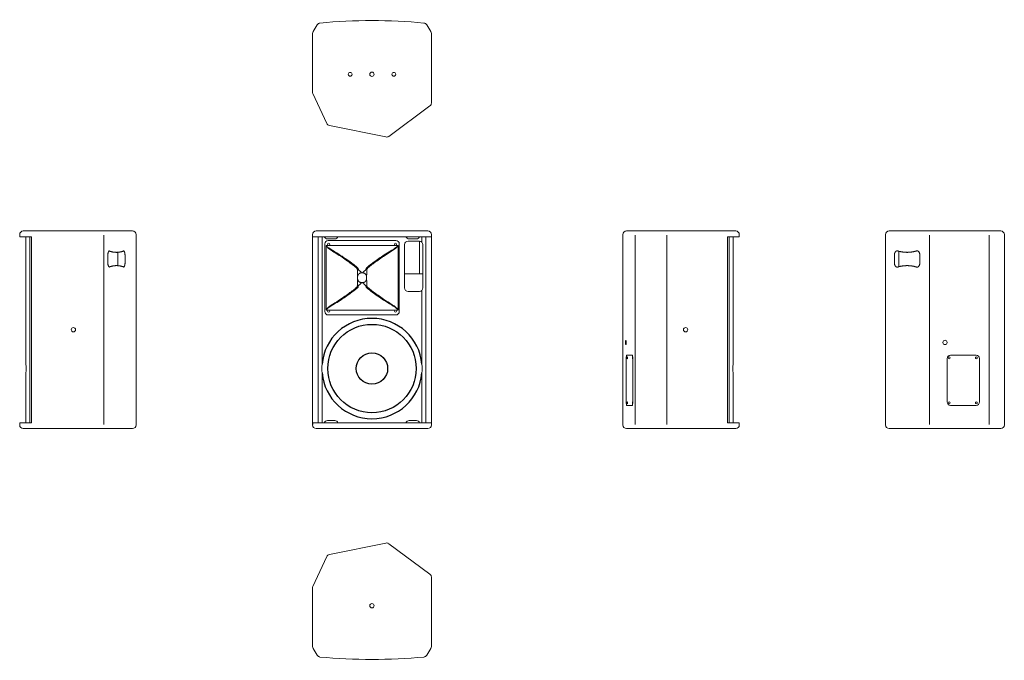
# Model space of a CAD drawing. Extents: x 498 to 3090, y 1030 to 2716.
import ezdxf

# ---------------------------------------------------------------- set-up
doc = ezdxf.new("R2010")
doc.units = 0
for name, color, linetype in [('KF_CA_1001_BOTTOM', 7, 'CONTINUOUS'), ('KF_CA_1001_FRONT', 7, 'CONTINUOUS'), ('KF_CA_1001_LEFT', 7, 'CONTINUOUS'), ('KF_CA_1001_REAR', 7, 'CONTINUOUS'), ('KF_CA_1001_RIGHT', 7, 'CONTINUOUS'), ('KF_CA_1001_TOP', 7, 'CONTINUOUS')]:
    doc.layers.add(name, color=color, linetype=linetype)

# ---------------------------------------------------------------- blocks, each defined once
blk = doc.blocks.new('KF_CA_1001_BOTTOM')
at = {"layer": 'KF_CA_1001_BOTTOM', "linetype": 'Continuous', "lineweight": 0}
for p, q in [((-144.2, 130.4), (-155.1, 112.3)), ((155.1, 112.3), (144.2, 130.4)), ((-156.5, 107.4), (-156.5, -46.9)), ((156.5, -75.6), (156.5, 107.4)), ((-155.6, -50.9), (-119, -129.4)), ((44.4, -163.3), (152.7, -83.2)), ((-112.3, -134.7), (36.9, -165))]:
    blk.add_line(p, q, dxfattribs=at)
for centre, radius in [((-57.5, 0), 5), ((0, 0), 5.7), ((0, 0), 5.7), ((57.5, 0), 5)]:
    blk.add_circle(centre, radius, dxfattribs=at)
for centre, radius, start, end in [((-136.1, 125.5), 9.5, 95.4435, 149), ((0, -1302.5), 1444, 84.5565, 95.4435), ((136.1, 125.5), 9.5, 31, 84.5565), ((-147, 107.4), 9.5, 149, 180), ((147, 107.4), 9.5, 0, 31), ((-147, -46.9), 9.5, 180, 205), ((147, -75.6), 9.5, 306.5, 0), ((-110.4, -125.3), 9.5, 205, 258.5), ((38.8, -155.7), 9.5, 258.5, 306.5)]:
    blk.add_arc(centre, radius, start, end, dxfattribs=at)
blk = doc.blocks.new('KF_CA_1001_TOP')
at = {"layer": 'KF_CA_1001_TOP', "linetype": 'Continuous', "lineweight": 0}
for p, q in [((-112.3, 134.7), (36.9, 165)), ((44.4, 163.3), (152.7, 83.2)), ((-155.6, 50.9), (-119, 129.4)), ((156.5, 75.6), (156.5, -107.4)), ((-156.5, -107.4), (-156.5, 46.9)), ((-144.2, -130.4), (-155.1, -112.3)), ((155.1, -112.3), (144.2, -130.4))]:
    blk.add_line(p, q, dxfattribs=at)
blk.add_circle((0, 0), 5.7, dxfattribs=at)
blk.add_circle((0, 0), 5.7, dxfattribs=at)
for centre, radius, start, end in [((38.8, 155.7), 9.5, 53.5, 101.5), ((-110.4, 125.3), 9.5, 101.5, 155), ((147, 75.6), 9.5, 0, 53.5), ((-147, 46.9), 9.5, 155, 180), ((-147, -107.4), 9.5, 180, 211), ((147, -107.4), 9.5, 329, 0), ((-136.1, -125.5), 9.5, 211, 264.5565), ((0, 1302.5), 1444, 264.5565, 275.4435), ((136.1, -125.5), 9.5, 275.4435, 329)]:
    blk.add_arc(centre, radius, start, end, dxfattribs=at)
blk = doc.blocks.new('KF_CA_1001_REAR')
at = {"layer": 'KF_CA_1001_REAR', "linetype": 'Continuous', "lineweight": 0}
for p, q in [((-182.8, 0), (-74.6, 0)), ((-74.6, 0), (74.6, 0)), ((74.6, 0), (111.2, 0)), ((-192.3, -11), (-192.3, -9.5)), ((-192.3, -509), (-192.3, -11)), ((-76.7, -509), (-76.7, -11)), ((-76.7, -509), (-76.7, -11)), ((80.5, -509), (80.5, -11)), ((80.5, -509), (80.5, -11)), ((120.7, -9.5), (120.7, -11)), ((120.7, -509), (120.7, -11)), ((-168.7, -63), (-168.7, -84.4)), ((-157, -94), (-157, -53.4)), ((-136, -56.2), (-134.6, -56.2)), ((-101.8, -63), (-101.8, -84.4)), ((-136, -91.2), (-134.6, -91.2)), ((-30, -450), (-30, -336)), ((-21.1, -327), (46.5, -327)), ((55.3, -336), (55.3, -450)), ((46.5, -459), (-21.1, -459)), ((-192.3, -509), (-192.3, -510.5)), ((120.7, -510.5), (120.7, -509)), ((-182.8, -520), (-74.6, -520)), ((-74.6, -520), (74.6, -520)), ((74.6, -520), (111.2, -520))]:
    blk.add_line(p, q, dxfattribs=at)
for points in [[(-161.8, -52), (-162.2, -52.1), (-162.6, -52.2), (-162.9, -52.3), (-163.3, -52.5), (-163.7, -52.8), (-164.1, -53), (-164.5, -53.3), (-164.9, -53.5), (-165.2, -53.9), (-165.6, -54.3), (-166, -54.8), (-166.3, -55.2), (-166.7, -55.6), (-167, -56.2), (-167.3, -56.8), (-167.5, -57.4), (-167.8, -58), (-168.1, -58.6), (-168.2, -59.3), (-168.3, -60.1), (-168.5, -60.8), (-168.6, -61.5), (-168.7, -62.2), (-168.7, -63)], [(-162.5, -52), (-162.4, -52), (-162.4, -52), (-162.3, -52), (-162.2, -52), (-162.2, -52), (-162.1, -52), (-162, -52), (-162, -52), (-161.9, -52), (-161.8, -52), (-161.8, -52), (-161.7, -52), (-161.6, -52), (-161.6, -52), (-161.5, -52), (-161.5, -52.1), (-161.4, -52.1), (-161.3, -52.1), (-161.3, -52.1), (-161.2, -52.1), (-161.1, -52.1), (-161.1, -52.2), (-161, -52.2), (-160.9, -52.2)], [(-160.9, -52.2), (-159.9, -52.5), (-158.9, -52.8), (-157.9, -53.1), (-156.8, -53.4), (-155.8, -53.7), (-154.8, -53.9), (-153.7, -54.1), (-152.7, -54.4), (-151.7, -54.6), (-150.6, -54.8), (-149.6, -55), (-148.6, -55.1), (-147.5, -55.3), (-146.5, -55.5), (-145.4, -55.6), (-144.4, -55.7), (-143.3, -55.8), (-142.3, -55.9), (-141.2, -56), (-140.2, -56), (-139.1, -56.1), (-138.1, -56.1), (-137, -56.1), (-136, -56.2)], [(-109.6, -52.2), (-110.6, -52.5), (-111.7, -52.8), (-112.7, -53.1), (-113.7, -53.4), (-114.7, -53.7), (-115.8, -53.9), (-116.8, -54.1), (-117.8, -54.4), (-118.9, -54.6), (-119.9, -54.8), (-120.9, -55), (-122, -55.1), (-123, -55.3), (-124.1, -55.5), (-125.1, -55.6), (-126.2, -55.7), (-127.2, -55.8), (-128.3, -55.9), (-129.3, -56), (-130.4, -56), (-131.4, -56.1), (-132.5, -56.1), (-133.5, -56.1), (-134.6, -56.2)], [(-108.7, -52), (-108.8, -52), (-108.8, -52), (-108.9, -52), (-108.9, -52), (-108.9, -52), (-109, -52), (-109, -52), (-109, -52), (-109.1, -52.1), (-109.1, -52.1), (-109.1, -52.1), (-109.2, -52.1), (-109.2, -52.1), (-109.3, -52.1), (-109.3, -52.1), (-109.3, -52.1), (-109.4, -52.1), (-109.4, -52.1), (-109.4, -52.1), (-109.5, -52.2), (-109.5, -52.2), (-109.5, -52.2), (-109.6, -52.2), (-109.6, -52.2)], [(-109, -52), (-108.6, -52.1), (-108.6, -52.1), (-108.2, -52.2), (-107.8, -52.3), (-107.4, -52.4), (-107, -52.7), (-106.6, -52.9), (-106.2, -53.2), (-105.7, -53.5), (-105.3, -53.8), (-104.9, -54.3), (-104.6, -54.8), (-104.2, -55.3), (-103.8, -55.7), (-103.5, -56.4), (-103.2, -57), (-102.9, -57.7), (-102.6, -58.4), (-102.4, -59.1), (-102.2, -59.8), (-102.1, -60.6), (-102, -61.4), (-101.9, -62.2), (-101.8, -63)], [(-168.7, -84.4), (-168.6, -85.1), (-168.5, -85.9), (-168.5, -86.6), (-168.4, -87.3), (-168.2, -88), (-168, -88.7), (-167.8, -89.3), (-167.6, -90), (-167.3, -90.6), (-167, -91.1), (-166.7, -91.7), (-166.3, -92.2), (-166, -92.7), (-165.6, -93.1), (-165.2, -93.4), (-164.9, -93.8), (-164.5, -94.1), (-164.1, -94.4), (-163.7, -94.7), (-163.3, -94.8), (-162.9, -94.9), (-162.6, -95.1), (-162.2, -95.2), (-161.8, -95.4)], [(-160.9, -95.1), (-161, -95.2), (-161.1, -95.2), (-161.1, -95.2), (-161.2, -95.2), (-161.3, -95.2), (-161.3, -95.3), (-161.4, -95.3), (-161.5, -95.3), (-161.5, -95.3), (-161.6, -95.3), (-161.6, -95.3), (-161.7, -95.3), (-161.8, -95.3), (-161.8, -95.4), (-161.9, -95.4), (-162, -95.4), (-162, -95.4), (-162.1, -95.4), (-162.2, -95.4), (-162.2, -95.4), (-162.3, -95.4), (-162.4, -95.4), (-162.4, -95.4), (-162.5, -95.4)], [(-136, -91.2), (-137, -91.2), (-138.1, -91.2), (-139.1, -91.3), (-140.2, -91.3), (-141.2, -91.4), (-142.3, -91.5), (-143.3, -91.6), (-144.4, -91.7), (-145.4, -91.8), (-146.5, -91.9), (-147.5, -92), (-148.6, -92.2), (-149.6, -92.4), (-150.6, -92.5), (-151.7, -92.8), (-152.7, -93), (-153.7, -93.2), (-154.8, -93.4), (-155.8, -93.7), (-156.8, -94), (-157.9, -94.3), (-158.9, -94.6), (-159.9, -94.9), (-160.9, -95.1)], [(-134.6, -91.2), (-133.5, -91.2), (-132.5, -91.2), (-131.4, -91.3), (-130.4, -91.3), (-129.3, -91.4), (-128.3, -91.5), (-127.2, -91.6), (-126.2, -91.7), (-125.1, -91.8), (-124.1, -91.9), (-123, -92), (-122, -92.2), (-120.9, -92.4), (-119.9, -92.5), (-118.9, -92.8), (-117.8, -93), (-116.8, -93.2), (-115.8, -93.4), (-114.7, -93.7), (-113.7, -94), (-112.7, -94.3), (-111.7, -94.6), (-110.6, -94.9), (-109.6, -95.1)], [(-109.6, -95.1), (-109.6, -95.2), (-109.5, -95.2), (-109.5, -95.2), (-109.5, -95.2), (-109.4, -95.2), (-109.4, -95.2), (-109.4, -95.2), (-109.3, -95.2), (-109.3, -95.2), (-109.3, -95.3), (-109.2, -95.3), (-109.2, -95.3), (-109.1, -95.3), (-109.1, -95.3), (-109.1, -95.3), (-109, -95.3), (-109, -95.3), (-109, -95.3), (-108.9, -95.3), (-108.9, -95.3), (-108.9, -95.3), (-108.8, -95.3), (-108.8, -95.3), (-108.7, -95.4)], [(-101.8, -84.4), (-101.9, -85.2), (-102, -86), (-102.1, -86.8), (-102.2, -87.5), (-102.4, -88.3), (-102.6, -89), (-102.9, -89.7), (-103.1, -90.4), (-103.5, -91), (-103.8, -91.5), (-104.2, -92.1), (-104.5, -92.6), (-104.9, -93.1), (-105.3, -93.5), (-105.7, -93.8), (-106.2, -94.2), (-106.6, -94.5), (-107, -94.7), (-107.4, -94.9), (-107.8, -95), (-108.2, -95.2), (-108.6, -95.3), (-109, -95.4), (-109.4, -95.4)]]:
    blk.add_lwpolyline(points, dxfattribs=at)
for centre, start, end in [((-182.8, -9.5), 90, 180), ((111.2, -9.5), 0, 90), ((-182.8, -510.5), 180, 270), ((111.2, -510.5), 270, 0)]:
    blk.add_arc(centre, 9.5, start, end, dxfattribs=at)
for centre, major_axis in [((-35.5, -293.5), (0, 5.7)), ((-24.5, -334), (0, 2.6)), ((47, -334), (0, 2.6)), ((-24.5, -452), (0, 2.6)), ((47, -452), (0, 2.6))]:
    blk.add_ellipse(centre, major_axis=major_axis, ratio=0.979925, dxfattribs=at)
for centre, major_axis, start_param, end_param in [((-21.1, -336), (0, 9), 0, 1.570796), ((46.5, -336), (0, 9), 4.712389, 6.283185), ((-21.1, -450), (0, -9), 4.712389, 6.283185), ((46.5, -450), (0, -9), 0, 1.570796)]:
    blk.add_ellipse(centre, major_axis=major_axis, ratio=0.979925, start_param=start_param, end_param=end_param, dxfattribs=at)
blk = doc.blocks.new('KF_CA_1001_LEFT')
at = {"layer": 'KF_CA_1001_LEFT', "linetype": 'Continuous', "lineweight": 0}
for p, q in [((-185.9, 0), (-155.6, 0)), ((-155.6, 0), (-77.1, 0)), ((-77.1, 0), (77.1, 0)), ((77.1, 0), (95.3, 0)), ((101.8, 0), (95.3, 0)), ((-195.4, -9.5), (-195.4, -11)), ((-195.4, -509), (-195.4, -11)), ((-163, -509), (-163, -11)), ((-163, -509), (-163, -11)), ((-79.2, -509), (-79.2, -11)), ((-79.2, -509), (-79.2, -11)), ((79.8, -505), (79.8, -15)), ((79.8, -15), (82, -15)), ((82, -15), (100.2, -15)), ((84.8, -15), (84.8, -505)), ((94.8, -350.5), (94.8, -15)), ((104.8, -15), (100.2, -15)), ((111.3, -15), (104.8, -15)), ((111.3, -9.5), (111.3, -15)), ((-186.5, -450), (-186.5, -336)), ((-184.7, -327), (-171, -327)), ((-169.2, -336), (-169.2, -450)), ((94.8, -505), (94.8, -373.5)), ((-171, -459), (-184.7, -459)), ((-195.4, -509), (-195.4, -510.5)), ((79.8, -505), (82, -505)), ((82, -505), (100.2, -505)), ((104.8, -505), (100.2, -505)), ((111.3, -505), (104.8, -505)), ((111.3, -505), (111.3, -510.5)), ((-185.9, -520), (-155.6, -520)), ((-155.6, -520), (-77.1, -520)), ((-77.1, -520), (77.1, -520)), ((77.1, -520), (95.3, -520)), ((101.8, -520), (95.3, -520))]:
    blk.add_line(p, q, dxfattribs=at)
blk.add_circle((-30.2, -260), 5.7, dxfattribs=at)
blk.add_circle((-30.2, -260), 5.7, dxfattribs=at)
for centre, radius, start, end in [((-185.9, -9.5), 9.5, 90, 180), ((101.8, -9.5), 9.5, 0, 90), ((226.3, -362), 132, 175.0115, 184.9885), ((-185.9, -510.5), 9.5, 180, 270), ((101.8, -510.5), 9.5, 270, 0)]:
    blk.add_arc(centre, radius, start, end, dxfattribs=at)
for centre, major_axis in [((-187.7, -293.5), (0, 5.7)), ((-183.3, -334), (0, 2.6)), ((-183.3, -452), (0, 2.6))]:
    blk.add_ellipse(centre, major_axis=major_axis, ratio=0.199368, dxfattribs=at)
for centre, major_axis, start_param, end_param in [((-184.7, -336), (0, 9), 0, 1.570796), ((-171, -336), (0, 9), 4.712389, 6.283185), ((-169.5, -334), (0, 2.6), 6.221986, 10.002771), ((-184.7, -450), (0, -9), 4.712389, 6.283185), ((-171, -450), (0, -9), 0, 1.570796), ((-169.5, -452), (0, 2.6), 5.705192, 9.485977)]:
    blk.add_ellipse(centre, major_axis=major_axis, ratio=0.199368, start_param=start_param, end_param=end_param, dxfattribs=at)
blk = doc.blocks.new('KF_CA_1001_RIGHT')
at = {"layer": 'KF_CA_1001_RIGHT', "linetype": 'Continuous', "lineweight": 0}
for p, q in [((-109.7, 0), (-116.1, 0)), ((-109.7, 0), (-91.5, 0)), ((-91.5, 0), (91.5, 0)), ((91.5, 0), (171.6, 0)), ((-125.6, -9.5), (-125.6, -15)), ((-119.1, -15), (-125.6, -15)), ((-114.5, -15), (-119.1, -15)), ((-114.5, -15), (-96.4, -15)), ((-109.1, -15), (-109.1, -29.8)), ((-99.1, -505), (-99.1, -15)), ((-96.4, -15), (-94.1, -15)), ((-94.1, -15), (-94.1, -505)), ((95.8, -509), (95.8, -11)), ((95.8, -509), (95.8, -11)), ((181.1, -9.5), (181.1, -11)), ((181.1, -509), (181.1, -11)), ((-109.1, -36), (-109.1, -29.8)), ((-109.1, -150), (-109.1, -36)), ((106.5, -84.4), (106.5, -63)), ((130.1, -56.2), (128.2, -56.2)), ((133.1, -56.1), (133.1, -91.3)), ((151.8, -84.4), (151.8, -63)), ((130.1, -91.2), (128.2, -91.2)), ((-109.1, -156.2), (-109.1, -150)), ((-109.1, -156.2), (-109.1, -350.5)), ((-109.1, -373.5), (-109.1, -505)), ((-125.6, -505), (-125.6, -510.5)), ((-119.1, -505), (-125.6, -505)), ((-114.5, -505), (-119.1, -505)), ((-114.5, -505), (-96.4, -505)), ((-96.4, -505), (-94.1, -505)), ((181.1, -509), (181.1, -510.5)), ((-109.7, -520), (-116.1, -520)), ((-109.7, -520), (-91.5, -520)), ((-91.5, -520), (91.5, -520)), ((91.5, -520), (171.6, -520))]:
    blk.add_line(p, q, dxfattribs=at)
for points in [[(106.5, -63), (106.6, -62.1), (106.6, -61.3), (106.7, -60.5), (106.8, -59.7), (106.9, -59), (107.1, -58.2), (107.2, -57.5), (107.4, -56.8), (107.6, -56.1), (107.9, -55.6), (108.1, -55), (108.4, -54.4), (108.6, -53.9), (108.9, -53.6), (109.2, -53.2), (109.4, -52.9), (109.7, -52.5), (109.8, -52.4), (110, -52.3), (110.2, -52.1), (110.3, -52), (110.4, -52), (110.4, -52), (110.5, -52)], [(128.2, -56.2), (127.5, -56.1), (126.7, -56.1), (125.9, -56.1), (125.1, -56), (124.3, -56), (123.6, -55.9), (122.8, -55.8), (122, -55.7), (121.2, -55.6), (120.4, -55.5), (119.7, -55.4), (118.9, -55.2), (118.1, -55), (117.4, -54.9), (116.6, -54.7), (115.8, -54.5), (115.1, -54.3), (114.3, -54), (113.5, -53.8), (112.8, -53.6), (112, -53.3), (111.3, -53), (110.5, -52.7), (109.8, -52.4)], [(130.1, -56.2), (130.9, -56.1), (131.8, -56.1), (132.6, -56.1), (133.4, -56), (134.2, -56), (135.1, -55.9), (135.9, -55.8), (136.7, -55.7), (137.5, -55.6), (138.4, -55.4), (139.2, -55.2), (140, -55.1), (140.8, -54.9), (141.6, -54.7), (142.5, -54.5), (143.3, -54.3), (144.1, -54), (144.9, -53.8), (145.7, -53.5), (146.5, -53.2), (147.3, -52.9), (148.1, -52.6), (148.9, -52.3), (149.7, -52)], [(151.8, -63), (151.8, -62.4), (151.7, -61.8), (151.7, -61.2), (151.7, -60.6), (151.6, -60), (151.6, -59.4), (151.4, -58.9), (151.3, -58.4), (151.2, -57.9), (151, -57.3), (150.9, -56.8), (150.8, -56.3), (150.6, -55.9), (150.4, -55.5), (150.2, -55.1), (150, -54.7), (149.9, -54.3), (149.7, -53.9), (149.5, -53.6), (149.3, -53.4), (149.1, -53.1), (148.9, -52.9), (148.7, -52.6), (148.6, -52.4)], [(149.7, -52), (149.7, -52), (149.7, -52), (149.7, -52), (149.7, -52), (149.7, -52), (149.7, -52), (149.7, -52), (149.7, -52), (149.7, -52), (149.7, -52), (149.7, -52), (149.7, -52), (149.7, -52), (149.7, -52), (149.7, -52), (149.7, -52), (149.7, -52), (149.7, -52), (149.7, -52), (149.7, -52), (149.7, -52), (149.7, -52), (149.7, -52), (149.7, -52)], [(110.5, -95.4), (110.4, -95.4), (110.4, -95.4), (110.3, -95.3), (110.2, -95.2), (110, -95), (109.8, -94.9), (109.6, -94.7), (109.4, -94.5), (109.2, -94.2), (108.9, -93.8), (108.6, -93.4), (108.4, -93), (108.1, -92.4), (107.9, -91.8), (107.6, -91.2), (107.4, -90.6), (107.2, -89.9), (107.1, -89.1), (106.9, -88.4), (106.8, -87.6), (106.6, -86.8), (106.6, -86), (106.5, -85.2), (106.5, -84.4)], [(109.8, -94.9), (110.5, -94.6), (111.3, -94.3), (112, -94.1), (112.8, -93.8), (113.5, -93.6), (114.3, -93.3), (115.1, -93.1), (115.8, -92.9), (116.6, -92.7), (117.4, -92.5), (118.1, -92.3), (118.9, -92.2), (119.7, -92), (120.4, -91.8), (121.2, -91.7), (122, -91.6), (122.8, -91.5), (123.6, -91.4), (124.3, -91.3), (125.1, -91.3), (125.9, -91.3), (126.7, -91.2), (127.5, -91.2), (128.2, -91.2)], [(149.7, -95.4), (148.9, -95.1), (148.1, -94.7), (147.3, -94.4), (146.5, -94.1), (145.7, -93.8), (144.9, -93.6), (144.1, -93.3), (143.3, -93.1), (142.5, -92.8), (141.6, -92.6), (140.8, -92.5), (140, -92.3), (139.2, -92.1), (138.4, -91.9), (137.5, -91.8), (136.7, -91.7), (135.9, -91.6), (135.1, -91.5), (134.2, -91.4), (133.4, -91.3), (132.6, -91.3), (131.8, -91.2), (130.9, -91.2), (130.1, -91.2)], [(148.6, -94.9), (148.7, -94.7), (148.9, -94.5), (149.1, -94.3), (149.3, -94), (149.5, -93.7), (149.7, -93.4), (149.9, -93.1), (150.1, -92.8), (150.2, -92.3), (150.4, -91.9), (150.6, -91.4), (150.8, -91), (150.9, -90.6), (151.1, -90.1), (151.2, -89.5), (151.3, -89), (151.4, -88.4), (151.5, -87.9), (151.6, -87.3), (151.7, -86.8), (151.7, -86.2), (151.8, -85.6), (151.8, -85), (151.8, -84.4)], [(149.7, -95.4), (149.7, -95.4), (149.7, -95.4), (149.7, -95.4), (149.7, -95.4), (149.7, -95.4), (149.7, -95.4), (149.7, -95.4), (149.7, -95.4), (149.7, -95.4), (149.7, -95.4), (149.7, -95.4), (149.7, -95.4), (149.7, -95.4), (149.7, -95.4), (149.7, -95.4), (149.7, -95.4), (149.7, -95.4), (149.7, -95.4), (149.7, -95.4), (149.7, -95.4), (149.7, -95.4), (149.7, -95.4), (149.7, -95.4), (149.7, -95.4)]]:
    blk.add_lwpolyline(points, dxfattribs=at)
blk.add_circle((15.9, -260), 5.7, dxfattribs=at)
blk.add_circle((15.9, -260), 5.7, dxfattribs=at)
for centre, radius, start, end in [((-116.1, -9.5), 9.5, 90, 180), ((171.6, -9.5), 9.5, 0, 90), ((-240.6, -362), 132, 355.0115, 4.9885), ((-116.1, -510.5), 9.5, 180, 270), ((171.6, -510.5), 9.5, 270, 0)]:
    blk.add_arc(centre, radius, start, end, dxfattribs=at)
blk = doc.blocks.new('KF_CA_1001_FRONT')
at = {"layer": 'KF_CA_1001_FRONT', "linetype": 'Continuous', "lineweight": 0}
for p, q in [((136.1, 0), (-136.1, 0)), ((136.1, 0), (147, 0)), ((-156.5, -11), (-156.5, -9.5)), ((-156.5, -11), (-156.5, -509)), ((-156.1, -15), (-155.1, -15)), ((-155.1, -15), (-144.2, -15)), ((-147, 0), (-136.1, 0)), ((-137, -15), (-144.2, -15)), ((-141.5, -15), (-141.5, -505)), ((137, -15), (-137, -15)), ((-131.5, -350.5), (-131.5, -15)), ((-98, -21), (-117, -21)), ((-115, -25), (63, -25)), ((117, -21), (98, -21)), ((131.5, -15), (131.5, -29.8)), ((144.2, -15), (137, -15)), ((141.5, -505), (141.5, -15)), ((144.2, -15), (155.1, -15)), ((155.1, -15), (156.1, -15)), ((156.5, -9.5), (156.5, -11)), ((156.5, -509), (156.5, -11)), ((-124, -212), (-124, -34)), ((-121, -38), (-114, -38)), ((-121, -38), (-114, -38)), ((-114, -38), (62, -38)), ((-114, -38), (62, -38)), ((62, -38), (69, -38)), ((62, -38), (69, -38)), ((72, -34), (72, -212)), ((86, -150), (86, -36)), ((95, -27), (125, -27)), ((124.8, -27), (124.8, -113)), ((134, -36), (134, -150)), ((-37.8, -120.5), (-37.8, -125.5)), ((-24.2, -110.3), (-27.8, -110.3)), ((-14.2, -120.5), (-14.2, -125.5)), ((124.8, -113), (86, -113)), ((128.4, -113), (124.8, -113)), ((134, -113), (128.4, -113)), ((-24.2, -135.7), (-27.8, -135.7)), ((125, -159), (95, -159)), ((131.5, -156.2), (131.5, -350.5)), ((-121, -208), (-114, -208)), ((-121, -208), (-114, -208)), ((63, -221), (-115, -221)), ((-114, -208), (62, -208)), ((-114, -208), (62, -208)), ((62, -208), (69, -208)), ((62, -208), (69, -208)), ((-131.5, -505), (-131.5, -373.5)), ((131.5, -373.5), (131.5, -505)), ((-156.5, -509), (-156.5, -510.5)), ((-156.5, -509), (-156.1, -509)), ((-156.1, -505), (-155.1, -505)), ((-156.1, -505), (-156.1, -509)), ((-155.1, -505), (-144.2, -505)), ((-137, -505), (-144.2, -505)), ((137, -505), (-137, -505)), ((-117, -499), (-98, -499)), ((98, -499), (117, -499)), ((144.2, -505), (137, -505)), ((144.2, -505), (155.1, -505)), ((155.1, -505), (156.1, -505)), ((156.5, -510.5), (156.5, -509)), ((-147, -520), (-136.1, -520)), ((136.1, -520), (-136.1, -520)), ((136.1, -520), (147, -520))]:
    blk.add_line(p, q, dxfattribs=at)
for points in [[(-121, -38.1), (-121, -45.1), (-121, -52.2), (-121, -59.3), (-121, -66.4), (-121, -73.5), (-121, -80.5), (-121, -87.6), (-121, -94.7), (-121, -101.8), (-121, -108.8), (-121, -115.9), (-121, -123), (-121, -130.1), (-121, -137.2), (-121, -144.2), (-121, -151.3), (-121, -158.4), (-121, -165.5), (-121, -172.6), (-121, -179.6), (-121, -186.7), (-121, -193.8), (-121, -200.9), (-121, -207.9)], [(-121, -38.1), (-121, -45.1), (-121, -52.2), (-121, -59.3), (-121, -66.4), (-121, -73.5), (-121, -80.5), (-121, -87.6), (-121, -94.7), (-121, -101.8), (-121, -108.8), (-121, -115.9), (-121, -123), (-121, -130.1), (-121, -137.2), (-121, -144.2), (-121, -151.3), (-121, -158.4), (-121, -165.5), (-121, -172.6), (-121, -179.6), (-121, -186.7), (-121, -193.8), (-121, -200.9), (-121, -207.9)], [(-121, -38.1), (-118.2, -41.7), (-114.2, -45.9), (-110.2, -48.8), (-104.2, -52.9), (-100.1, -55.4), (-98, -56.7), (-94, -59.2), (-90.1, -61.7), (-86.2, -64.2), (-82.4, -66.7), (-78.6, -69.2), (-75, -71.7), (-71.4, -74.2), (-67.9, -76.7), (-64.5, -79.1), (-61.2, -81.5), (-58, -83.9), (-54.9, -86.2), (-52, -88.5), (-49.1, -90.7), (-46.3, -92.9), (-43.7, -95.1), (-41.1, -97.3), (-39.2, -99.3)], [(-37.3, -97.5), (-38.3, -96.3), (-39.7, -95.2), (-41.1, -94), (-42.6, -92.8), (-44.1, -91.6), (-45.2, -90.7), (-47.9, -88.6), (-53.4, -84.5), (-58.5, -80.7), (-63.1, -77.4), (-67.1, -74.6), (-70.4, -72.3), (-73, -70.6), (-75.5, -68.9), (-78.7, -66.7), (-82.7, -64.1), (-87.4, -61.1), (-92.9, -57.7), (-98.5, -54.2), (-103.1, -51.5), (-107.7, -48.5), (-113.7, -44.6), (-116.9, -42.2), (-121, -38.1)], [(-14.7, -97.5), (-13.5, -96.1), (-11, -94.1), (-7.3, -91.1), (-4.6, -89), (-1.7, -86.8), (1.4, -84.5), (4.4, -82.2), (7.5, -79.9), (10.9, -77.6), (14.3, -75.1), (17.9, -72.7), (21.7, -70.1), (25, -67.9), (28.6, -65.5), (32.4, -63.1), (36.4, -60.5), (40.6, -57.9), (44.9, -55.2), (47.9, -53.4), (52, -50.9), (57.3, -47.5), (60.5, -45.4), (65.5, -41.7), (69, -38.1)], [(69, -38.1), (65.7, -42.4), (62, -46.1), (57.9, -49), (53.9, -51.8), (49.8, -54.4), (45.8, -56.8), (41.8, -59.3), (37.9, -61.8), (34, -64.3), (30.3, -66.8), (26.5, -69.3), (22.9, -71.8), (19.4, -74.2), (15.9, -76.7), (12.5, -79.1), (9.2, -81.5), (6, -83.8), (3, -86.2), (0, -88.5), (-2.9, -90.7), (-5.6, -92.9), (-8.2, -95), (-10.7, -97.1), (-12.8, -99.3)], [(69, -207.9), (69, -200.9), (69, -193.8), (69, -186.7), (69, -179.6), (69, -172.6), (69, -165.5), (69, -158.4), (69, -151.3), (69, -144.2), (69, -137.2), (69, -130.1), (69, -123), (69, -115.9), (69, -108.8), (69, -101.8), (69, -94.7), (69, -87.6), (69, -80.5), (69, -73.5), (69, -66.4), (69, -59.3), (69, -52.2), (69, -45.1), (69, -38.1)], [(69, -207.9), (69, -200.9), (69, -193.8), (69, -186.7), (69, -179.6), (69, -172.6), (69, -165.5), (69, -158.4), (69, -151.3), (69, -144.2), (69, -137.2), (69, -130.1), (69, -123), (69, -115.9), (69, -108.8), (69, -101.8), (69, -94.7), (69, -87.6), (69, -80.5), (69, -73.5), (69, -66.4), (69, -59.3), (69, -52.2), (69, -45.1), (69, -38.1)], [(-37.8, -120.5), (-37.8, -120.1), (-37.8, -119.7), (-37.9, -119.1), (-37.9, -118.4), (-38, -117.6), (-38, -116.8), (-38, -115.9), (-38.1, -114.9), (-38.1, -113.9), (-38.1, -112.8), (-38.2, -111.7), (-38.2, -110.5), (-38.2, -109.4), (-38.3, -108.3), (-38.3, -107.2), (-38.3, -106.1), (-38.4, -105.1), (-38.4, -104.1), (-38.4, -103.2), (-38.5, -102.4), (-38.5, -101.7), (-38.6, -100.9), (-38.8, -100.2), (-39.1, -99.4)], [(-27.8, -110.3), (-27.9, -109.8), (-28.1, -109.3), (-28.3, -108.8), (-28.7, -108.3), (-29.1, -107.9), (-29.6, -107.4), (-30.1, -106.9), (-30.6, -106.5), (-31.2, -106), (-31.8, -105.5), (-32.4, -105.1), (-33, -104.6), (-33.6, -104.1), (-34.1, -103.6), (-34.7, -103.1), (-35.1, -102.5), (-35.6, -102), (-35.9, -101.4), (-36.2, -100.8), (-36.4, -100.2), (-36.5, -99.5), (-36.6, -98.9), (-36.8, -98.2), (-37.2, -97.6)], [(-24.2, -110.3), (-24.1, -109.8), (-23.9, -109.3), (-23.7, -108.8), (-23.3, -108.3), (-22.9, -107.9), (-22.4, -107.4), (-21.9, -106.9), (-21.4, -106.5), (-20.8, -106), (-20.2, -105.6), (-19.6, -105.1), (-19, -104.6), (-18.4, -104.1), (-17.8, -103.6), (-17.3, -103.1), (-16.8, -102.5), (-16.4, -102), (-16.1, -101.4), (-15.8, -100.8), (-15.6, -100.2), (-15.5, -99.5), (-15.4, -98.9), (-15.2, -98.3), (-14.8, -97.6)], [(-14.2, -120.5), (-14.2, -120.1), (-14.2, -119.6), (-14.1, -118.9), (-14.1, -118.2), (-14, -117.4), (-14, -116.5), (-14, -115.5), (-13.9, -114.5), (-13.9, -113.5), (-13.9, -112.4), (-13.8, -111.4), (-13.8, -110.3), (-13.8, -109.2), (-13.7, -108.1), (-13.7, -107.1), (-13.7, -106), (-13.6, -105), (-13.6, -104), (-13.5, -103.1), (-13.5, -102.3), (-13.5, -101.5), (-13.4, -100.8), (-13.2, -100.1), (-12.9, -99.4)], [(-37.8, -125.5), (-37.8, -125.9), (-37.8, -126.4), (-37.9, -127.1), (-37.9, -127.8), (-38, -128.6), (-38, -129.5), (-38, -130.5), (-38.1, -131.5), (-38.1, -132.5), (-38.1, -133.6), (-38.2, -134.6), (-38.2, -135.7), (-38.2, -136.8), (-38.3, -137.9), (-38.3, -138.9), (-38.3, -140), (-38.4, -141), (-38.4, -142), (-38.5, -142.9), (-38.5, -143.7), (-38.5, -144.5), (-38.6, -145.2), (-38.8, -145.9), (-39.1, -146.6)], [(-27.8, -110.3), (-28.5, -110.3), (-29.1, -110.4), (-29.8, -110.5), (-30.4, -110.7), (-31, -110.9), (-31.7, -111.1), (-32.2, -111.4), (-32.8, -111.7), (-33.4, -112.1), (-33.9, -112.5), (-34.4, -112.9), (-34.9, -113.3), (-35.3, -113.8), (-35.7, -114.3), (-36.1, -114.9), (-36.4, -115.5), (-36.7, -116), (-37, -116.6), (-37.2, -117.2), (-37.4, -117.9), (-37.6, -118.5), (-37.7, -119.2), (-37.7, -119.8), (-37.8, -120.5)], [(-27.8, -135.7), (-28.5, -135.7), (-29.1, -135.6), (-29.8, -135.5), (-30.4, -135.3), (-31, -135.1), (-31.7, -134.9), (-32.2, -134.6), (-32.8, -134.3), (-33.4, -133.9), (-33.9, -133.5), (-34.4, -133.1), (-34.9, -132.7), (-35.3, -132.2), (-35.7, -131.7), (-36.1, -131.1), (-36.4, -130.5), (-36.7, -130), (-37, -129.4), (-37.2, -128.8), (-37.4, -128.1), (-37.6, -127.5), (-37.7, -126.8), (-37.7, -126.2), (-37.8, -125.5)], [(-24.2, -110.3), (-23.5, -110.3), (-22.9, -110.4), (-22.2, -110.5), (-21.6, -110.7), (-21, -110.9), (-20.3, -111.1), (-19.8, -111.4), (-19.2, -111.7), (-18.6, -112.1), (-18.1, -112.5), (-17.6, -112.9), (-17.1, -113.3), (-16.7, -113.8), (-16.3, -114.3), (-15.9, -114.9), (-15.6, -115.5), (-15.3, -116), (-15, -116.6), (-14.8, -117.2), (-14.6, -117.9), (-14.4, -118.5), (-14.3, -119.2), (-14.3, -119.8), (-14.2, -120.5)], [(-24.2, -135.7), (-23.5, -135.7), (-22.9, -135.6), (-22.2, -135.5), (-21.6, -135.3), (-21, -135.1), (-20.3, -134.9), (-19.8, -134.6), (-19.2, -134.3), (-18.6, -133.9), (-18.1, -133.5), (-17.6, -133.1), (-17.1, -132.7), (-16.7, -132.2), (-16.3, -131.7), (-15.9, -131.1), (-15.6, -130.5), (-15.3, -130), (-15, -129.4), (-14.8, -128.8), (-14.6, -128.1), (-14.4, -127.5), (-14.3, -126.8), (-14.3, -126.2), (-14.2, -125.5)], [(-14.2, -125.5), (-14.2, -125.9), (-14.2, -126.4), (-14.1, -127.1), (-14.1, -127.8), (-14, -128.6), (-14, -129.5), (-14, -130.4), (-13.9, -131.4), (-13.9, -132.5), (-13.9, -133.5), (-13.8, -134.4), (-13.8, -135.7), (-13.8, -137), (-13.7, -138.1), (-13.7, -138.9), (-13.7, -140), (-13.6, -141.1), (-13.6, -142), (-13.5, -142.9), (-13.5, -143.7), (-13.5, -144.5), (-13.4, -145.3), (-13.2, -145.9), (-12.9, -146.6)], [(-121, -207.9), (-117.8, -203.8), (-114.6, -200.5), (-110.2, -197.2), (-107.3, -195.2), (-103.2, -192.6), (-98, -189.3), (-92.8, -186.1), (-88.2, -183.1), (-84.2, -180.4), (-80.6, -178.1), (-77.6, -176), (-75, -174.3), (-71.4, -171.8), (-67.9, -169.4), (-64.5, -167), (-61.2, -164.6), (-58.1, -162.3), (-55, -160), (-52, -157.7), (-49.1, -155.4), (-46.4, -153.2), (-43.8, -151), (-41.3, -148.8), (-39.2, -146.7)], [(-37.3, -148.5), (-39.3, -150.5), (-41.9, -152.7), (-44.5, -154.8), (-47.3, -156.9), (-50.1, -159.1), (-53.2, -161.4), (-56.2, -163.6), (-59.3, -165.9), (-62.6, -168.2), (-66, -170.6), (-69.6, -173.1), (-73.3, -175.6), (-76.7, -177.9), (-80.2, -180.2), (-84, -182.7), (-87.9, -185.2), (-92, -187.8), (-96.3, -190.4), (-99.1, -192.1), (-103.2, -194.6), (-108.7, -198.1), (-112.5, -200.6), (-117.1, -203.9), (-121, -207.9)], [(-27.8, -135.7), (-27.9, -136.1), (-28.1, -136.6), (-28.3, -137.1), (-28.6, -137.5), (-29, -138), (-29.5, -138.5), (-30, -139), (-30.5, -139.4), (-31.2, -139.9), (-31.7, -140.4), (-32.4, -140.9), (-33, -141.4), (-33.7, -142), (-34.2, -142.5), (-34.7, -143), (-35.2, -143.6), (-35.6, -144.1), (-36, -144.7), (-36.3, -145.3), (-36.4, -145.9), (-36.5, -146.5), (-36.6, -147.1), (-36.8, -147.8), (-37.2, -148.4)], [(-24.2, -135.7), (-24.1, -136.2), (-23.9, -136.7), (-23.7, -137.2), (-23.3, -137.7), (-22.9, -138.1), (-22.4, -138.6), (-21.9, -139.1), (-21.4, -139.5), (-20.8, -140), (-20.2, -140.5), (-19.6, -140.9), (-19, -141.4), (-18.4, -141.9), (-17.9, -142.4), (-17.3, -142.9), (-16.9, -143.5), (-16.4, -144), (-16.1, -144.6), (-15.8, -145.2), (-15.6, -145.8), (-15.5, -146.5), (-15.4, -147.1), (-15.2, -147.8), (-14.8, -148.4)], [(-14.7, -148.5), (-13.7, -149.7), (-12.3, -150.8), (-10.9, -152), (-9.4, -153.2), (-7.9, -154.4), (-6.8, -155.3), (-4.1, -157.4), (1.4, -161.5), (6.5, -165.3), (11.1, -168.6), (15.1, -171.4), (18.4, -173.7), (21, -175.4), (23.5, -177.1), (26.7, -179.3), (30.7, -181.9), (35.4, -184.9), (40.9, -188.3), (46.5, -191.8), (51.1, -194.5), (55.7, -197.5), (61.7, -201.4), (64.9, -203.8), (69, -207.9)], [(69, -207.9), (66.2, -204.3), (62.2, -200.1), (58.2, -197.2), (52.2, -193.1), (48.1, -190.6), (46, -189.3), (42, -186.8), (38.1, -184.3), (34.2, -181.8), (30.4, -179.3), (26.6, -176.8), (23, -174.3), (19.4, -171.8), (15.9, -169.3), (12.5, -166.9), (9.2, -164.5), (6, -162.1), (2.9, -159.8), (0, -157.5), (-2.9, -155.3), (-5.7, -153.1), (-8.3, -150.9), (-10.9, -148.7), (-12.8, -146.7)]]:
    blk.add_lwpolyline(points, dxfattribs=at)
at = {"layer": 'KF_CA_1001_FRONT'}
for radius in [116.3, 41.3]:
    blk.add_circle((0, -362), radius, dxfattribs=at)
at = {"layer": 'KF_CA_1001_FRONT', "linetype": 'Continuous', "lineweight": 0}
for centre, radius, start, end in [((147, -9.5), 9.5, 0, 90), ((-147, -9.5), 9.5, 90, 180), ((-117, -12), 9, 199.4712, 270), ((-115, -34), 9, 90, 180), ((-98, -12), 9, 270, 340.5288), ((63, -34), 9, 0, 90), ((98, -12), 9, 199.4712, 270), ((117, -12), 9, 270, 340.5288), ((-114, -35), 3, 0, 180), ((-114, -35), 3, 180, 270), ((-114, -35), 3, 270, 0), ((62, -35), 3, 0, 180), ((62, -35), 3, 180, 270), ((62, -35), 3, 270, 0), ((95, -36), 9, 90, 180), ((125, -36), 9, 43.7617, 90), ((125, -36), 9, 0, 43.7617), ((95, -150), 9, 180, 270), ((125, -150), 9, 316.2383, 0), ((125, -150), 9, 270, 316.2383), ((-115, -212), 9, 180, 270), ((-114, -211), 3, 90, 180), ((-114, -211), 3, 180, 0), ((-114, -211), 3, 0, 90), ((62, -211), 3, 90, 180), ((62, -211), 3, 180, 0), ((62, -211), 3, 0, 90), ((63, -212), 9, 270, 0), ((0, -362), 132, 175.0115, 184.9885), ((0, -362), 132, 355.0115, 4.9885), ((-147, -510.5), 9.5, 180, 270), ((-117, -508), 9, 90, 160.5288), ((-98, -508), 9, 19.4712, 90), ((98, -508), 9, 90, 160.5288), ((117, -508), 9, 19.4712, 90), ((147, -510.5), 9.5, 270, 0)]:
    blk.add_arc(centre, radius, start, end, dxfattribs=at)
at = {"layer": 'KF_CA_1001_FRONT'}
for start, end in [(5.0058, 174.9942), (185.0058, 354.9942)]:
    blk.add_arc((0, -362), 132, start, end, dxfattribs=at)

msp = doc.modelspace()

# ---------------------------------------------------------------- block references
at = {"layer": 'KF_CA_1001_BOTTOM'}
msp.add_blockref('KF_CA_1001_BOTTOM', (1425.2, 2572), dxfattribs=at)
at = {"layer": 'KF_CA_1001_FRONT'}
msp.add_blockref('KF_CA_1001_FRONT', (1425.2, 2159.6), dxfattribs=at)
at = {"layer": 'KF_CA_1001_LEFT'}
msp.add_blockref('KF_CA_1001_LEFT', (2281.2, 2159.6), dxfattribs=at)
at = {"layer": 'KF_CA_1001_REAR'}
msp.add_blockref('KF_CA_1001_REAR', (2969.7, 2159.6), dxfattribs=at)
at = {"layer": 'KF_CA_1001_RIGHT'}
msp.add_blockref('KF_CA_1001_RIGHT', (623.1, 2159.6), dxfattribs=at)
at = {"layer": 'KF_CA_1001_TOP'}
msp.add_blockref('KF_CA_1001_TOP', (1425.2, 1173.3), dxfattribs=at)

doc.saveas('drawing.dxf')
